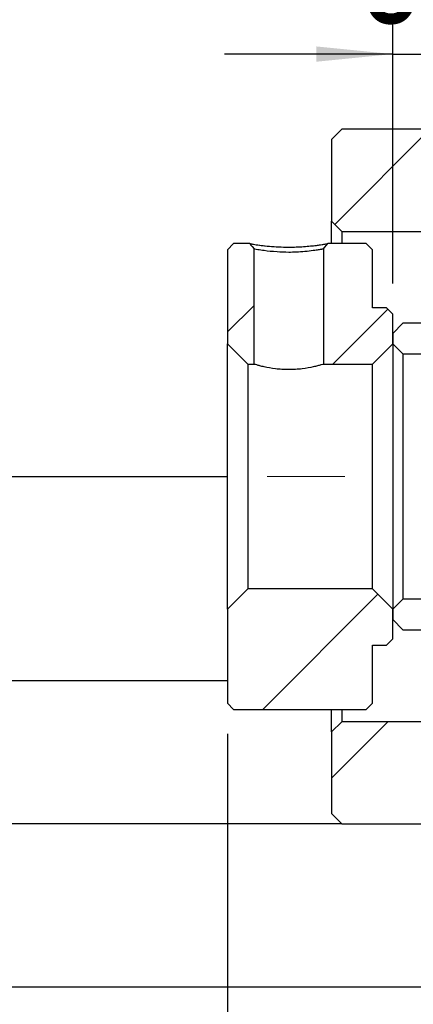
# Model space of a CAD drawing. Header units: millimetres. Extents: x 28 to 292, y 13 to 199.
# Tile 5 of 9: x 227 to 240, y 37 to 69. Entities that reach past the tile are written whole.
import ezdxf

# ---------------------------------------------------------------- set-up
doc = ezdxf.new("R2010")
doc.units = ezdxf.units.MM
doc.linetypes.add('CENTERX2', pattern=[20.32, 12.7, -2.54, 2.54, -2.54])
doc.layers.add('FORMAT', color=7, linetype='Continuous')
doc.styles.add('SLDTEXTSTYLE0', font='TXT', dxfattribs={"width": 0.75})
doc.dimstyles.new('SLDDIMSTYLE3', dxfattribs={"dimtxt": 3.5, "dimasz": 2.5, "dimexe": 0, "dimexo": 0.0625, "dimgap": 0.875, "dimtad": 1, "dimlfac": 1.5, "dimrnd": 1e-09, "dimzin": 12, "dimdsep": 46, "dimtxsty": 'SLDTEXTSTYLE0', "dimsah": 1, "dimcen": 0.09, "dimadec": 0, "dimazin": 3, "dimtfac": 1, "dimtofl": 0, "dimtmove": 0, "dimatfit": 3, "dimfxl": 1, "dimfrac": 2, "dimtolj": 1, "dimtzin": 12, "dimarcsym": 0})
doc.dimstyles.new('SLDDIMSTYLE6', dxfattribs={"dimtxt": 3.5, "dimasz": 2.5, "dimexe": 0, "dimexo": 0.0625, "dimgap": 0.875, "dimtad": 1, "dimdec": 1, "dimlfac": 1.5, "dimrnd": 1e-09, "dimzin": 12, "dimdsep": 46, "dimtxsty": 'SLDTEXTSTYLE0', "dimsah": 1, "dimcen": 0.09, "dimadec": 0, "dimazin": 3, "dimtfac": 1, "dimtdec": 1, "dimtmove": 0, "dimatfit": 0, "dimfxl": 1, "dimfrac": 2, "dimtolj": 1, "dimtzin": 12, "dimarcsym": 0})

# ---------------------------------------------------------------- blocks, each defined once
blk = doc.blocks.new('_D_13')
at = {"layer": 'FORMAT', "color": 7}
for p, q in [((233.84, 45.608), (233.84, 30.84)), ((253.573, 43.675), (253.573, 30.84)), ((233.84, 31.84), (228.34, 31.84)), ((233.84, 31.84), (253.573, 31.84)), ((253.573, 31.84), (259.073, 31.84))]:
    blk.add_line(p, q, dxfattribs=at)
for points in [[(233.84, 31.84), (231.34, 32.09), (231.34, 31.59)], [(253.573, 31.84), (256.073, 31.59), (256.073, 32.09)]]:
    blk.add_solid(points, dxfattribs=at)
at = {"layer": 'FORMAT', "color": 7, "char_height": 3.5, "attachment_point": 1, "style": 'SLDTEXTSTYLE0'}
for s, insert in [('(', (237.535, 36.352)), (')', (248.307, 36.352)), ('29.6', (239.256, 36.352))]:
    blk.add_mtext(s, dxfattribs=dict(at, insert=insert))
blk = doc.blocks.new('_D_14')
at = {"layer": 'FORMAT', "color": 7}
for p, q in [((256.907, 36.342), (256.907, 23.008)), ((207.573, 33.008), (207.573, 23.008)), ((207.573, 24.008), (256.907, 24.008))]:
    blk.add_line(p, q, dxfattribs=at)
for points in [[(207.573, 24.008), (210.073, 23.758), (210.073, 24.258)], [(256.907, 24.008), (254.407, 24.258), (254.407, 23.758)]]:
    blk.add_solid(points, dxfattribs=at)
at = {"layer": 'FORMAT', "color": 7, "insert": (230.487, 28.52), "char_height": 3.5, "attachment_point": 1, "style": 'SLDTEXTSTYLE0'}
blk.add_mtext('74', dxfattribs=at)
blk = doc.blocks.new('_D_15')
at = {"layer": 'FORMAT', "color": 7}
for p, q in [((239.24, 60.308), (239.24, 68.793)), ((242.907, 59.942), (242.907, 68.793)), ((239.24, 67.793), (233.74, 67.793)), ((239.24, 67.793), (242.907, 67.793)), ((242.907, 67.793), (248.407, 67.793))]:
    blk.add_line(p, q, dxfattribs=at)
for points in [[(239.24, 67.793), (236.74, 68.043), (236.74, 67.543)], [(242.907, 67.793), (245.407, 67.543), (245.407, 68.043)]]:
    blk.add_solid(points, dxfattribs=at)
at = {"layer": 'FORMAT', "color": 7, "insert": (238.229, 72.304), "char_height": 3.5, "attachment_point": 1, "style": 'SLDTEXTSTYLE0'}
blk.add_mtext('5.5', dxfattribs=at)

msp = doc.modelspace()

# ---------------------------------------------------------------- hatches: boundary and pattern name
at = {"layer": 'FORMAT', "linetype": 'Continuous', "lineweight": 18}
h = msp.add_hatch(dxfattribs=at)
h.set_pattern_fill('ANSI31', color=256, style=0)
h.paths.add_polyline_path([(242.5734, 62.0085), (242.9068, 62.3418), (242.9068, 63.0085), (242.5734, 63.3418), (241.5734, 63.3418), (241.5734, 65.0085), (241.2401, 65.3418), (237.5734, 65.3418), (237.2401, 65.0085), (237.2401, 62.3418), (237.5734, 62.0085)], flags=0)
h = msp.add_hatch(dxfattribs=at)
h.set_pattern_fill('ANSI31', color=256, style=0)
edge = h.paths.add_edge_path(flags=0)
edge.add_line((234.7068, 61.4339), (234.5647, 61.6085))
edge.add_line((234.5647, 61.6085), (234.0401, 61.6085))
edge.add_line((234.0401, 61.6085), (233.8401, 61.4085))
edge.add_line((233.8401, 61.4085), (233.8401, 58.3418))
edge.add_line((233.8401, 58.3418), (234.5068, 57.6752))
edge.add_line((234.5068, 57.6752), (234.7068, 57.6752))
edge.add_line((234.7068, 57.6752), (234.7068, 61.4339))
h = msp.add_hatch(dxfattribs=at)
h.set_pattern_fill('ANSI31', color=256, style=0)
edge = h.paths.add_edge_path(flags=0)
edge.add_line((234.7068, 61.4339), (234.5647, 61.6085))
edge.add_line((234.5647, 61.6085), (234.0401, 61.6085))
edge.add_line((234.0401, 61.6085), (233.8401, 61.4085))
edge.add_line((233.8401, 61.4085), (233.8401, 58.3418))
edge.add_line((233.8401, 58.3418), (234.5068, 57.6752))
edge.add_line((234.5068, 57.6752), (234.7068, 57.6752))
edge.add_line((234.7068, 57.6752), (234.7068, 61.4339))
h = msp.add_hatch(dxfattribs=at)
h.set_pattern_fill('ANSI31', color=256, style=0)
h.paths.add_polyline_path([(238.5734, 61.4085), (238.3734, 61.6085), (237.1155, 61.6085), (236.9734, 61.4339), (236.9734, 57.6752), (238.5734, 57.6752), (239.2401, 58.3418), (239.2401, 59.3085), (239.0401, 59.5085), (238.5734, 59.5085)], flags=0)
h = msp.add_hatch(dxfattribs=at)
h.set_pattern_fill('ANSI31', color=256, style=0)
h.paths.add_polyline_path([(238.5734, 61.4085), (238.3734, 61.6085), (237.1155, 61.6085), (236.9734, 61.4339), (236.9734, 57.6752), (238.5734, 57.6752), (239.2401, 58.3418), (239.2401, 59.3085), (239.0401, 59.5085), (238.5734, 59.5085)], flags=0)
h = msp.add_hatch(dxfattribs=at)
h.set_pattern_fill('ANSI31', color=256, style=0)
edge = h.paths.add_edge_path(flags=0)
edge.add_line((239.2401, 58.3418), (239.5734, 58.0085))
edge.add_line((239.5734, 58.0085), (242.5734, 58.0085))
edge.add_arc((242.5734, 58.3418), 0.3333, 270, 360)
edge.add_line((242.9068, 58.3418), (242.9068, 58.6752))
edge.add_arc((242.5734, 58.6752), 0.3333, 0, 90)
edge.add_line((242.5734, 59.0085), (239.5734, 59.0085))
edge.add_line((239.5734, 59.0085), (239.2401, 58.6752))
edge.add_line((239.2401, 58.6752), (239.2401, 58.3418))
h = msp.add_hatch(dxfattribs=at)
h.set_pattern_fill('ANSI31', color=256, style=0)
h.paths.add_polyline_path([(233.8401, 46.6085), (234.0401, 46.4085), (238.3734, 46.4085), (238.5734, 46.6085), (238.5734, 48.5085), (239.0401, 48.5085), (239.2401, 48.7085), (239.2401, 49.6752), (238.5734, 50.3418), (234.5068, 50.3418), (233.8401, 49.6752)], flags=0)
h = msp.add_hatch(dxfattribs=at)
h.set_pattern_fill('ANSI31', color=256, style=0)
h.paths.add_polyline_path([(233.8401, 46.6085), (234.0401, 46.4085), (238.3734, 46.4085), (238.5734, 46.6085), (238.5734, 48.5085), (239.0401, 48.5085), (239.2401, 48.7085), (239.2401, 49.6752), (238.5734, 50.3418), (234.5068, 50.3418), (233.8401, 49.6752)], flags=0)
h = msp.add_hatch(dxfattribs=at)
h.set_pattern_fill('ANSI31', color=256, style=0)
edge = h.paths.add_edge_path(flags=0)
edge.add_line((239.5734, 50.0085), (239.2401, 49.6752))
edge.add_line((239.2401, 49.6752), (239.2401, 49.3418))
edge.add_line((239.2401, 49.3418), (239.5734, 49.0085))
edge.add_line((239.5734, 49.0085), (242.5734, 49.0085))
edge.add_arc((242.5734, 49.3418), 0.3333, 270, 360)
edge.add_line((242.9068, 49.3418), (242.9068, 49.6752))
edge.add_arc((242.5734, 49.6752), 0.3333, 0, 90)
edge.add_line((242.5734, 50.0085), (239.5734, 50.0085))
h = msp.add_hatch(dxfattribs=at)
h.set_pattern_fill('ANSI31', color=256, style=0)
h.paths.add_polyline_path([(242.9068, 45.6752), (242.5734, 46.0085), (237.5734, 46.0085), (237.2401, 45.6752), (237.2401, 43.0085), (237.5734, 42.6752), (241.2401, 42.6752), (241.5734, 43.0085), (241.5734, 44.6752), (242.5734, 44.6752), (242.9068, 45.0085)], flags=0)

# ---------------------------------------------------------------- linework, layer by layer
at = {"color": 7, "linetype": 'Continuous', "lineweight": 25}
for p, q in [((237.2401, 65.0085), (237.5734, 65.3418)), ((241.2401, 65.3418), (237.5734, 65.3418)), ((237.2401, 65.0085), (237.2401, 62.3418)), ((237.5734, 62.0085), (237.2401, 62.3418)), ((237.2401, 61.6085), (237.2401, 62.3418)), ((237.5734, 62.0085), (242.5734, 62.0085)), ((237.5734, 62.0085), (237.5734, 61.6085)), ((233.8401, 61.4085), (234.0401, 61.6085)), ((233.8401, 61.4085), (233.8401, 58.3418)), ((234.5647, 61.6085), (234.0401, 61.6085)), ((234.7068, 57.6752), (234.7068, 61.4339)), ((236.9734, 61.4339), (237.1155, 61.6085)), ((236.9734, 61.4339), (236.9734, 57.6752)), ((238.3734, 61.6085), (237.1155, 61.6085)), ((238.3734, 61.6085), (238.5734, 61.4085)), ((238.5734, 59.5085), (238.5734, 61.4085)), ((239.0401, 59.5085), (238.5734, 59.5085)), ((239.0401, 59.5085), (239.2401, 59.3085)), ((239.2401, 58.3418), (239.2401, 59.3085)), ((239.2401, 58.6752), (239.5734, 59.0085)), ((242.5734, 59.0085), (239.5734, 59.0085)), ((239.2401, 58.6752), (239.2401, 58.3418)), ((234.5068, 57.6752), (233.8401, 58.3418)), ((233.8401, 49.6752), (233.8401, 58.3418)), ((239.2401, 58.3418), (238.5734, 57.6752)), ((239.2401, 58.3418), (239.2401, 49.6752)), ((239.5734, 58.0085), (239.2401, 58.3418)), ((239.5734, 58.0085), (242.5734, 58.0085)), ((239.5734, 58.0085), (239.5734, 50.0085)), ((234.5068, 57.6752), (234.5068, 50.3418)), ((234.5068, 57.6752), (234.7068, 57.6752)), ((236.9734, 57.6752), (238.5734, 57.6752)), ((238.5734, 50.3418), (238.5734, 57.6752)), ((212.2401, 54.0085), (233.8401, 54.0085)), ((233.8401, 49.6752), (234.5068, 50.3418)), ((238.5734, 50.3418), (234.5068, 50.3418)), ((238.5734, 50.3418), (239.2401, 49.6752)), ((239.2401, 49.6752), (239.5734, 50.0085)), ((242.5734, 50.0085), (239.5734, 50.0085)), ((233.8401, 49.6752), (233.8401, 46.6085)), ((239.2401, 48.7085), (239.2401, 49.6752)), ((239.2401, 49.6752), (239.2401, 49.3418)), ((239.5734, 49.0085), (239.2401, 49.3418)), ((239.5734, 49.0085), (242.5734, 49.0085)), ((239.2401, 48.7085), (239.0401, 48.5085)), ((238.5734, 48.5085), (239.0401, 48.5085)), ((238.5734, 46.6085), (238.5734, 48.5085)), ((233.8401, 47.3418), (208.2401, 47.3418)), ((234.0401, 46.4085), (233.8401, 46.6085)), ((238.5734, 46.6085), (238.3734, 46.4085)), ((234.0401, 46.4085), (238.3734, 46.4085)), ((237.2401, 45.6752), (237.2401, 46.4085)), ((237.5734, 46.4085), (237.5734, 46.0085)), ((237.2401, 45.6752), (237.5734, 46.0085)), ((242.5734, 46.0085), (237.5734, 46.0085)), ((237.2401, 45.6752), (237.2401, 43.0085)), ((237.5734, 42.6752), (237.2401, 43.0085)), ((237.5734, 42.6752), (208.2401, 42.6752)), ((237.5734, 42.6752), (241.2401, 42.6752)), ((241.5734, 37.3418), (208.2401, 37.3418))]:
    msp.add_line(p, q, dxfattribs=at)
at = {"color": 7, "linetype": 'Continuous', "lineweight": 25, "flags": 128}
msp.add_lwpolyline([(234.5647, 61.6085), (234.6035, 61.5607), (234.6424, 61.513), (234.7068, 61.4339)], dxfattribs=at)
msp.add_lwpolyline([(234.5647, 61.6085), (234.6035, 61.5607), (234.6424, 61.513), (234.7068, 61.4339)], dxfattribs=at)
at = {"color": 7, "linetype": 'Continuous', "lineweight": 25}
msp.add_arc((235.8396, 68.7796), 7.2837, 260.01291, 280.08858, dxfattribs=at)
for points, knots in [([(234.5647, 61.6085), (234.5647, 61.6085), (234.5646, 61.6085), (234.5901, 61.6032), (234.7194, 61.5815), (234.9291, 61.5524), (235.1929, 61.5221), (235.5056, 61.5002), (235.8114, 61.4937), (236.0913, 61.4985), (236.3321, 61.5115), (236.5551, 61.5302), (236.7372, 61.5511), (236.8797, 61.5702), (236.9862, 61.5859), (237.0613, 61.5983), (237.1076, 61.6068), (237.1128, 61.6079), (237.1155, 61.6085)], [0, 0, 0, 0, 0.0003594, 0.0853515, 0.1672611, 0.2519801, 0.3363496, 0.4169524, 0.5000614, 0.5612836, 0.623639, 0.6859147, 0.7479593, 0.7995155, 0.849242, 0.8983822, 0.9482232, 1, 1, 1, 1]), ([(236.9734, 61.4339), (236.9728, 61.4337), (236.9714, 61.4333), (236.9598, 61.4306), (236.9394, 61.4263), (236.9078, 61.4202), (236.8637, 61.4125), (236.8055, 61.403), (236.7321, 61.3919), (236.5974, 61.372), (236.3853, 61.348), (236.104, 61.3289), (235.7939, 61.3198), (235.4146, 61.3362), (235.0569, 61.3738), (234.8298, 61.4098), (234.727, 61.4285), (234.7068, 61.4339), (234.7068, 61.4339), (234.7068, 61.4339)], [0, 0, 0, 0, 0.0245498, 0.0510212, 0.079421, 0.1097547, 0.1420266, 0.1762404, 0.2123991, 0.2505049, 0.348095, 0.4314444, 0.500594, 0.6093876, 0.749747, 0.8468047, 0.9300889, 0.999644, 1, 1, 1, 1]), ([(236.9734, 61.4339), (236.9728, 61.4337), (236.9714, 61.4333), (236.9598, 61.4306), (236.9394, 61.4263), (236.9078, 61.4202), (236.8637, 61.4125), (236.8055, 61.403), (236.7321, 61.3919), (236.5974, 61.372), (236.3853, 61.348), (236.104, 61.3289), (235.7939, 61.3198), (235.4146, 61.3362), (235.0569, 61.3738), (234.8298, 61.4098), (234.727, 61.4285), (234.7068, 61.4339), (234.7068, 61.4339), (234.7068, 61.4339)], [0, 0, 0, 0, 0.0245498, 0.0510212, 0.079421, 0.1097547, 0.1420266, 0.1762404, 0.2123991, 0.2505049, 0.348095, 0.4314444, 0.500594, 0.6093876, 0.749747, 0.8468047, 0.9300889, 0.999644, 1, 1, 1, 1]), ([(236.9734, 57.6752), (236.9734, 57.6752), (236.9434, 57.6656), (236.8582, 57.6411), (236.8226, 57.6311), (236.7404, 57.6097), (236.6938, 57.5982), (236.5369, 57.5631), (236.4133, 57.5398), (236.2063, 57.5141), (236.1355, 57.5073), (235.9902, 57.4981), (235.9148, 57.4956), (235.7654, 57.4956), (235.6916, 57.498), (235.5454, 57.5073), (235.4732, 57.5142), (235.2684, 57.5396), (235.1429, 57.5632), (234.987, 57.5981), (234.9395, 57.6098), (234.8573, 57.6312), (234.8224, 57.641), (234.7655, 57.6573), (234.7434, 57.664), (234.7142, 57.6728), (234.7068, 57.6752), (234.7068, 57.6752)], [0, 0, 0, 0, 0.125, 0.125, 0.1875, 0.1875, 0.25, 0.25, 0.375, 0.375, 0.4375, 0.4375, 0.5, 0.5, 0.5625, 0.5625, 0.625, 0.625, 0.75, 0.75, 0.8125, 0.8125, 0.875, 0.875, 0.9375, 0.9375, 1, 1, 1, 1]), ([(236.9734, 57.6752), (236.9734, 57.6752), (236.9434, 57.6656), (236.8582, 57.6411), (236.8226, 57.6311), (236.7404, 57.6097), (236.6938, 57.5982), (236.5369, 57.5631), (236.4133, 57.5398), (236.2063, 57.5141), (236.1355, 57.5073), (235.9902, 57.4981), (235.9148, 57.4956), (235.7654, 57.4956), (235.6916, 57.498), (235.5454, 57.5073), (235.4732, 57.5142), (235.2684, 57.5396), (235.1429, 57.5632), (234.987, 57.5981), (234.9395, 57.6098), (234.8573, 57.6312), (234.8224, 57.641), (234.7655, 57.6573), (234.7434, 57.664), (234.7142, 57.6728), (234.7068, 57.6752), (234.7068, 57.6752)], [0, 0, 0, 0, 0.125, 0.125, 0.1875, 0.1875, 0.25, 0.25, 0.375, 0.375, 0.4375, 0.4375, 0.5, 0.5, 0.5625, 0.5625, 0.625, 0.625, 0.75, 0.75, 0.8125, 0.8125, 0.875, 0.875, 0.9375, 0.9375, 1, 1, 1, 1])]:
    msp.add_open_spline(points, degree=3, knots=knots, dxfattribs=at)
at = {"layer": 'FORMAT', "color": 7, "linetype": 'CENTERX2', "lineweight": 18}
msp.add_line((199.5734, 54.0085), (259.315, 54.0085), dxfattribs=at)

# ---------------------------------------------------------------- dimensions: what is measured, and where the dimension line sits
at = {"layer": 'FORMAT', "color": 7}
for base, p1, p2, dimstyle, picture, middle in [((242.9068, 67.7927), (239.2401, 59.3085), (242.9068, 58.9418), 'SLDDIMSTYLE6', '_D_15', (241.462, 67.7927)), ((256.9068, 24.0085), (207.5734, 34.0085), (256.9068, 37.3418), 'SLDDIMSTYLE3', '_D_14', (233.0736, 24.0085))]:
    dim = msp.add_linear_dim(base=base, p1=p1, p2=p2, dimstyle=dimstyle, dxfattribs=at)
    dim.commit()
    dim.dimension.update_dxf_attribs({"geometry": picture, "text_midpoint": middle, "dimtype": 160})
dim = msp.add_linear_dim(base=(253.5734, 31.8399), p1=(233.8401, 46.6085), p2=(253.5734, 44.6752), text='(<>)', dimstyle='SLDDIMSTYLE6', dxfattribs=at)
dim.commit()
dim.dimension.update_dxf_attribs({"geometry": '_D_13', "text_midpoint": (243.7817, 31.8399), "dimtype": 160})

doc.saveas('drawing.dxf')
